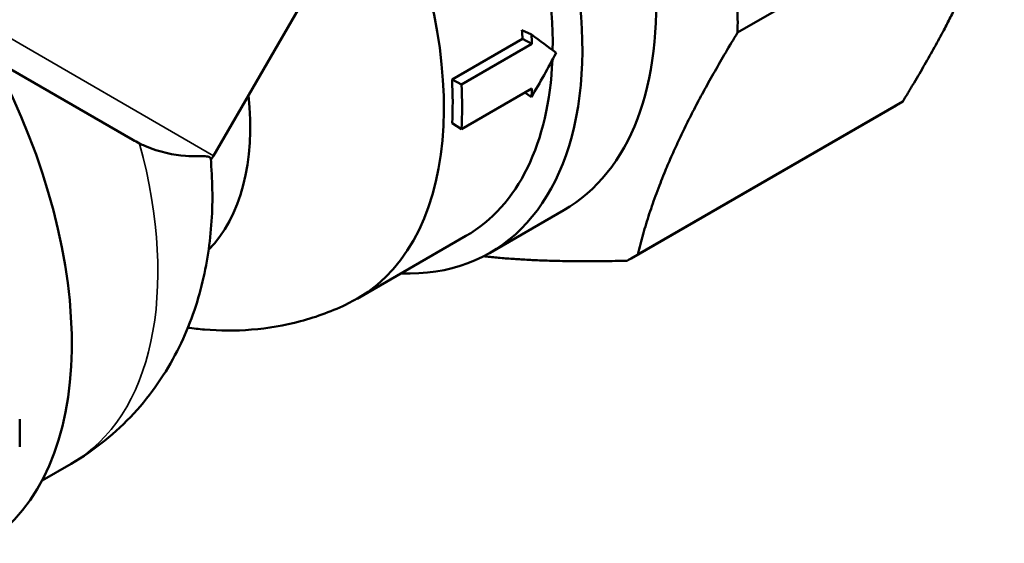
# Model space of a CAD drawing. Header units: millimetres. Extents: x 34 to 197, y 81 to 262.
# Tile 3 of 10: x 160 to 197, y 92 to 111. Entities that reach past the tile are written whole.
import ezdxf

# ---------------------------------------------------------------- set-up
doc = ezdxf.new("R2010")
doc.units = ezdxf.units.MM
doc.layers.add('Видимые тонкие (ГОСТ)', color=7, linetype='Continuous', lineweight=35)
doc.layers.add('Видимый контур (ГОСТ)', color=7, linetype='Continuous', lineweight=50)

msp = doc.modelspace()

# ---------------------------------------------------------------- linework, layer by layer
at = {"layer": 'Видимые тонкие (ГОСТ)'}
msp.add_line((148.793, 116.96), (167.568, 106.121), dxfattribs=at)
for major_axis, start_param, end_param in [((7.875, -13.64), 0, 1.137723), ((-7.875, 13.64), 4.279316, 4.280223)]:
    msp.add_ellipse((154.335, 108.168), major_axis=major_axis, ratio=0.57735, start_param=start_param, end_param=end_param, dxfattribs=at)
at = {"layer": 'Видимый контур (ГОСТ)'}
for p, q in [((187.274, 110.757), (197.306, 116.548)), ((164.525, 106.723), (153.513, 113.081)), ((171.685, 113.251), (167.568, 106.121)), ((179.167, 110.851), (179.519, 110.685)), ((176.537, 108.983), (179.189, 110.514)), ((179.189, 110.514), (179.542, 110.336)), ((176.89, 108.805), (179.542, 110.336)), ((176.537, 108.983), (176.89, 108.805)), ((179.543, 108.652), (176.891, 107.121)), ((179.275, 108.497), (179.521, 108.329)), ((183.522, 102.408), (193.486, 108.16)), ((183.275, 102.258), (193.237, 108.009)), ((176.538, 107.35), (176.891, 107.121)), ((180.741, 104.073), (177.968, 102.471)), ((177.059, 103.102), (172.965, 100.738)), ((162.21, 94.529), (161.117, 93.897))]:
    msp.add_line(p, q, dxfattribs=at)
msp.add_arc((166.702, 106.621), 1, 319.4498, 330, dxfattribs=at)
for centre, major_axis, start_param, end_param in [((172.366, 118.579), (8.375, -14.506), 0, 1.756503), ((169.593, 116.977), (8.375, -14.506), 5.935895, 7.932998), ((169.184, 116.742), (-7.875, 13.64), 3.909587, 4.758657), ((165.09, 114.378), (7.875, -13.64), 6.243238, 7.693575), ((168.075, 116.101), (-7.875, 13.64), 3.991511, 4.016857), ((168.075, 116.101), (-8.125, 14.073), 3.991511, 4.016857), ((150.391, 105.892), (8.375, -14.506), 0.029543, 1.502835), ((169.184, 116.742), (7.875, -13.64), 0, 0.73932), ((165.423, 114.57), (-7.875, 13.64), 3.864527, 3.991511), ((165.423, 114.57), (-8.125, 14.073), 3.864527, 3.991511), ((168.075, 116.101), (-8.125, 14.073), 3.839181, 3.864527), ((160.814, 111.909), (5.75, -9.959), 0.154948, 0.908322), ((146.495, 103.642), (-9.75, 16.887), 3.89429, 3.959692)]:
    msp.add_ellipse(centre, major_axis=major_axis, ratio=0.57735, start_param=start_param, end_param=end_param, dxfattribs=at)
for points, weights in [([(193.486, 108.16), (195.028, 110.677), (195.956, 112.729)], [1.03020119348, 1.03340740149, 1]), ([(187.274, 110.757), (184.38, 106.001), (183.522, 102.408)], [1.09117854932, 1.16731453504, 1.08878147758]), ([(183.117, 102.169), (180.033, 102.089), (177.716, 102.335)], [1.08867426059, 1.13045270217, 1.12857587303])]:
    msp.add_rational_spline(points, weights, degree=2, dxfattribs=at)
for points, knots in [([(187.265, 111.802), (187.271, 111.621), (187.275, 111.442), (187.279, 111.096), (187.278, 110.926), (187.274, 110.757)], [8.7372883, 8.7372883, 8.7372883, 8.7372883, 8.8018937, 8.8018937, 8.8643521, 8.8643521, 8.8643521, 8.8643521]), ([(193.237, 108.009), (193.252, 108.018), (193.267, 108.026), (193.35, 108.075), (193.418, 108.117), (193.486, 108.16)], [1.46912656, 1.46912656, 1.46912656, 1.46912656, 1.47800354, 1.47800354, 1.51920447, 1.51920447, 1.51920447, 1.51920447]), ([(167.459, 106.011), (167.456, 106.034), (167.442, 106.055), (167.38, 106.088), (167.328, 106.097), (167.098, 106.107), (166.852, 106.086), (166.074, 106.143), (165.536, 106.251), (164.918, 106.52), (164.851, 106.552), (164.785, 106.584)], [1.6246705, 1.6246705, 1.6246705, 1.6246705, 1.6931751, 1.6931751, 1.7742939, 1.7742939, 1.9479893, 1.9479893, 2.170643, 2.170643, 2.1981241, 2.1981241, 2.1981241, 2.1981241]), ([(162.21, 94.529), (163.096, 95.04), (163.899, 95.692), (165.239, 97.148), (165.778, 97.949), (166.613, 99.58), (166.911, 100.41), (167.325, 102.05), (167.442, 102.861), (167.544, 104.456), (167.527, 105.24), (167.459, 106.011)], [3.9269896, 3.9269896, 3.9269896, 3.9269896, 4.1057063, 4.1057063, 4.2844243, 4.2844243, 4.4631423, 4.4631423, 4.6418603, 4.6418603, 4.8205783, 4.8205783, 4.8205783, 4.8205783]), ([(183.522, 102.408), (183.455, 102.365), (183.388, 102.324), (183.253, 102.244), (183.185, 102.206), (183.117, 102.169)], [10.23347806, 10.23347806, 10.23347806, 10.23347806, 10.27467899, 10.27467899, 10.31493087, 10.31493087, 10.31493087, 10.31493087]), ([(166.601, 99.649), (166.806, 99.621), (167.014, 99.597), (167.799, 99.532), (168.394, 99.527), (169.606, 99.625), (170.224, 99.728), (171.451, 100.056), (172.06, 100.282), (172.645, 100.567)], [3.5041717, 3.5041717, 3.5041717, 3.5041717, 3.5458108, 3.5458108, 3.6595551, 3.6595551, 3.7732993, 3.7732993, 3.8870436, 3.8870436, 3.8870436, 3.8870436])]:
    msp.add_open_spline(points, degree=3, knots=knots, dxfattribs=at)
for points in [[(179.519, 110.685), (179.844, 110.446), (180.154, 110.214), (180.449, 109.991)], [(180.449, 109.991), (180.155, 109.428), (179.846, 108.873), (179.521, 108.329)], [(164.785, 106.584), (164.698, 106.627), (164.611, 106.674), (164.525, 106.723)]]:
    msp.add_open_spline(points, degree=3, dxfattribs=at)

doc.saveas('drawing.dxf')
